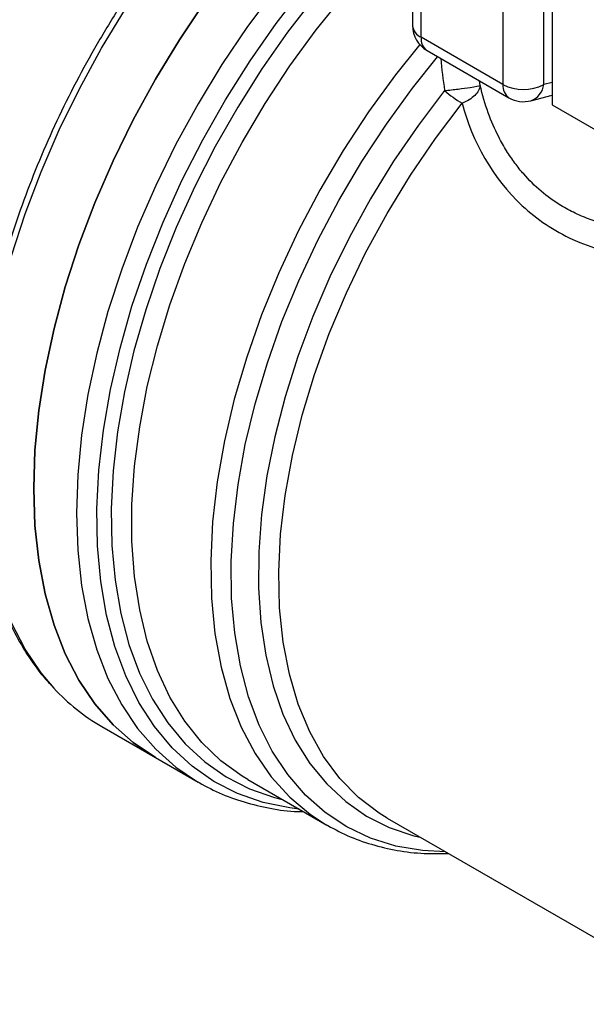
# Model space of a CAD drawing. Header units: inches. Extents: x 0.5 to 21.5, y 0.5 to 16.5.
# Tile 9 of 13: x 16.656 to 17.273, y 13.025 to 14.098. Entities that reach past the tile are written whole.
import ezdxf

# ---------------------------------------------------------------- set-up
doc = ezdxf.new("R2010")
doc.units = ezdxf.units.IN
doc.header["$LTSCALE"] = 2
doc.header["$MEASUREMENT"] = 0

msp = doc.modelspace()

# ---------------------------------------------------------------- linework, layer by layer
for p, q in [((17.2354, 14.1979), (17.2354, 14.005)), ((17.0836, 14.1746), (17.0836, 14.0914)), ((17.0929, 14.0786), (17.0929, 14.1617)), ((17.182, 14.1103), (17.182, 14.0271)), ((17.2265, 14.0271), (17.2265, 14.1103)), ((17.182, 14.0271), (17.0929, 14.0786)), ((17.0994, 14.0642), (17.1885, 14.0127)), ((17.1572, 14.0261), (17.1566, 14.0311)), ((17.2354, 14.0295), (17.2265, 14.0271)), ((17.2124, 14.0096), (17.2354, 14.0157)), ((17.2354, 14.005), (17.4297, 13.8928)), ((16.7452, 13.3279), (16.8036, 13.2941)), ((16.8036, 13.2941), (16.8501, 13.2673)), ((16.9042, 13.2702), (16.9901, 13.2206)), ((17.0561, 13.228), (17.4071, 13.0254)), ((16.9886, 13.2214), (16.9901, 13.2206))]:
    msp.add_line(p, q)
at = {"flags": 128}
for points in [[(16.6471, 13.8406), (16.662, 13.8864), (16.6793, 13.9322), (16.699, 13.9777), (16.721, 14.0226), (16.7451, 14.0667), (16.7712, 14.1096), (16.7991, 14.1511), (16.8287, 14.1909), (16.8597, 14.2289), (16.8919, 14.2647), (16.9252, 14.2981), (16.9264, 14.2992)], [(16.9336, 14.1304), (16.904, 14.0905), (16.8761, 14.049), (16.8501, 14.0061), (16.8259, 13.9621), (16.804, 13.9172), (16.7842, 13.8717), (16.7669, 13.8259), (16.752, 13.78), (16.7397, 13.7345), (16.7301, 13.6894), (16.7231, 13.6452), (16.719, 13.602), (16.7176, 13.5602), (16.719, 13.5201), (16.7231, 13.4817), (16.7301, 13.4455), (16.7397, 13.4116), (16.752, 13.3802), (16.7669, 13.3515), (16.7842, 13.3258), (16.804, 13.3031), (16.8259, 13.2835), (16.8484, 13.2683)], [(16.96, 13.238), (16.9501, 13.2392), (16.9208, 13.2453), (16.8931, 13.2549), (16.8673, 13.2681), (16.8435, 13.2847), (16.8219, 13.3046), (16.8026, 13.3278), (16.7856, 13.354), (16.7713, 13.3832), (16.7595, 13.415), (16.7505, 13.4493), (16.7441, 13.486), (16.7406, 13.5247), (16.7399, 13.5652), (16.742, 13.6073), (16.747, 13.6507), (16.7546, 13.6951), (16.7651, 13.7402), (16.7781, 13.7858), (16.7938, 13.8316), (16.8119, 13.8772), (16.8324, 13.9225), (16.8551, 13.967), (16.88, 14.0106), (16.9067, 14.0529), (16.9352, 14.0937), (16.9653, 14.1327)], [(16.8576, 14.1173), (16.8297, 14.0758), (16.8036, 14.0329), (16.7795, 13.9889), (16.7575, 13.944), (16.7378, 13.8985), (16.7204, 13.8527), (16.7055, 13.8068), (16.6933, 13.7613), (16.6836, 13.7162), (16.6767, 13.672), (16.6725, 13.6288), (16.6711, 13.5871), (16.6725, 13.5469), (16.6767, 13.5086), (16.6836, 13.4723), (16.6933, 13.4384), (16.7055, 13.407), (16.7204, 13.3784), (16.7378, 13.3526), (16.7575, 13.3299), (16.7795, 13.3104), (16.8036, 13.2942), (16.8036, 13.2941)], [(16.8036, 13.2941), (16.8036, 13.2942), (16.7795, 13.3104), (16.7575, 13.3299), (16.7378, 13.3526), (16.7204, 13.3784), (16.7055, 13.407), (16.6933, 13.4384), (16.6836, 13.4723), (16.6767, 13.5086), (16.6725, 13.5469), (16.6711, 13.5871), (16.6725, 13.6288), (16.6767, 13.672), (16.6836, 13.7162), (16.6933, 13.7613), (16.7055, 13.8068), (16.7204, 13.8527), (16.7378, 13.8985), (16.7575, 13.944), (16.7795, 13.9889), (16.8036, 14.0329), (16.8297, 14.0758), (16.8576, 14.1173)], [(16.977, 14.1225), (16.9475, 14.0842), (16.9194, 14.0441), (16.8932, 14.0026), (16.8688, 13.9598), (16.8465, 13.916), (16.8263, 13.8716), (16.8085, 13.8267), (16.7931, 13.7818), (16.7803, 13.737), (16.7701, 13.6926), (16.7625, 13.649), (16.7577, 13.6064), (16.7556, 13.565), (16.7563, 13.5252), (16.7597, 13.4872), (16.7659, 13.4512), (16.7748, 13.4174), (16.7864, 13.3862), (16.8005, 13.3576), (16.8171, 13.3318), (16.8361, 13.309), (16.8574, 13.2894), (16.8807, 13.2731), (16.9061, 13.2602), (16.9332, 13.2507), (16.9417, 13.2485)], [(16.9042, 13.2702), (16.8981, 13.2739), (16.875, 13.2906), (16.8542, 13.3106), (16.8356, 13.3338), (16.8194, 13.36), (16.8058, 13.3891), (16.7948, 13.4208), (16.7865, 13.455), (16.7809, 13.4913), (16.7781, 13.5297), (16.7781, 13.5699), (16.7809, 13.6115), (16.7865, 13.6543), (16.7948, 13.6981), (16.8058, 13.7425), (16.8194, 13.7873), (16.8356, 13.8321), (16.8542, 13.8767), (16.875, 13.9209), (16.8981, 13.9642), (16.9231, 14.0065), (16.9501, 14.0474), (16.9786, 14.0867), (17.0087, 14.1241)], [(17.0915, 14.0707), (17.065, 14.0376), (17.0357, 13.9974), (17.0082, 13.9554), (16.9826, 13.912), (16.9591, 13.8675), (16.9379, 13.8222), (16.9192, 13.7764), (16.903, 13.7304), (16.8895, 13.6845), (16.8788, 13.6391), (16.8709, 13.5944), (16.8659, 13.5508), (16.8638, 13.5085), (16.8646, 13.4679), (16.8684, 13.4292), (16.8751, 13.3927), (16.8847, 13.3586), (16.8971, 13.3271), (16.9121, 13.2986), (16.9298, 13.2731), (16.95, 13.2508), (16.9726, 13.232), (16.9886, 13.2214)], [(17.1195, 13.1913), (17.0943, 13.1927), (17.0652, 13.1977), (17.0377, 13.2064), (17.0121, 13.2186), (16.9884, 13.2343), (16.9669, 13.2533), (16.9477, 13.2756), (16.9309, 13.301), (16.9167, 13.3293), (16.905, 13.3603), (16.8961, 13.3939), (16.89, 13.4298), (16.8866, 13.4678), (16.8861, 13.5076), (16.8885, 13.5489), (16.8936, 13.5915), (16.9015, 13.6351), (16.9122, 13.6794), (16.9255, 13.7241), (16.9414, 13.7689), (16.9597, 13.8135), (16.9804, 13.8576), (17.0033, 13.901), (17.0283, 13.9432), (17.0551, 13.9841), (17.0836, 14.0234), (17.1109, 14.0575)], [(17.1185, 14.0205), (17.09, 13.9829), (17.063, 13.9436), (17.0379, 13.9028), (17.0148, 13.8608), (16.9937, 13.8179), (16.975, 13.7745), (16.9586, 13.7308), (16.9448, 13.687), (16.9335, 13.6436), (16.925, 13.6008), (16.9191, 13.5588), (16.9161, 13.5181), (16.9158, 13.4788), (16.9184, 13.4412), (16.9237, 13.4056), (16.9318, 13.3723), (16.9425, 13.3414), (16.9559, 13.3131), (16.9718, 13.2877), (16.9901, 13.2654), (17.0108, 13.2462), (17.0335, 13.2303), (17.0583, 13.2179), (17.0849, 13.209), (17.0919, 13.2073)], [(17.0561, 13.228), (17.0472, 13.2334), (17.0247, 13.2506), (17.0045, 13.2712), (16.9868, 13.2951), (16.9716, 13.3221), (16.9592, 13.3521), (16.9495, 13.3848), (16.9427, 13.4199), (16.9388, 13.4572), (16.9379, 13.4965), (16.9399, 13.5374), (16.9448, 13.5797), (16.9527, 13.623), (16.9633, 13.667), (16.9768, 13.7115), (16.9929, 13.756), (17.0115, 13.8003), (17.0325, 13.844), (17.0558, 13.8868), (17.0812, 13.9284), (17.1085, 13.9685), (17.1375, 14.0068)], [(16.6933, 13.3697), (16.6793, 13.3863), (16.662, 13.4121), (16.6471, 13.4408)], [(16.8484, 13.2683), (16.8501, 13.2673), (16.8501, 13.2673)]]:
    msp.add_lwpolyline(points, dxfattribs=at)
for centre, radius, start, end in [((17.1151, 14.0914), 0.0315, 180, 240.0027), ((17.0994, 14.093), 0.0158, 185.6948, 245.6253), ((17.1088, 14.0771), 0.016, 174.669, 234.0188), ((17.2061, 14.1223), 0.1343, 229.2822, 239.3033), ((17.1979, 14.0257), 0.016, 174.669, 234.0188), ((17.2042, 14.0701), 0.0484, 242.6097, 297.3903), ((17.2051, 14.0299), 0.0216, 289.6861, 352.7234), ((17.2042, 14.04), 0.0315, 240.0027, 284.9958), ((16.8551, 13.5176), 0.2193, 222.4229, 239.898)]:
    msp.add_arc(centre, radius, start, end)
msp.add_ellipse((18.7157, 13.0309), major_axis=(1.4909, -1.4463), ratio=0.413256, start_param=3.599707, end_param=3.628756)
for points, knots in [([(16.679, 14.5098), (16.6783, 14.5094), (16.6678, 14.5043), (16.6474, 14.4915), (16.6181, 14.4715), (16.5892, 14.4485), (16.5609, 14.423), (16.5335, 14.3953), (16.507, 14.3655), (16.4818, 14.3338), (16.458, 14.3005), (16.4358, 14.2657), (16.4152, 14.2299), (16.3966, 14.1931), (16.3799, 14.1558), (16.3654, 14.1181), (16.3531, 14.0803), (16.3431, 14.0427), (16.3356, 14.0056), (16.3305, 13.9692), (16.3278, 13.9344), (16.3282, 13.9125), (16.3283, 13.9019)], [0, 0, 0, 0, 0.003758, 0.056421, 0.109083, 0.161727, 0.214348, 0.266945, 0.31952, 0.372076, 0.424618, 0.477152, 0.529682, 0.582215, 0.634754, 0.687304, 0.739872, 0.792463, 0.845082, 0.897733, 0.950418, 1, 1, 1, 1]), ([(16.9227, 14.3035), (16.9172, 14.2984), (16.9009, 14.2833), (16.8748, 14.2558), (16.8445, 14.2214), (16.8154, 14.1849), (16.7877, 14.1469), (16.7615, 14.1073), (16.737, 14.0666), (16.7143, 14.0248), (16.6935, 13.9822), (16.6747, 13.9391), (16.6581, 13.8957), (16.6437, 13.8522), (16.6317, 13.8089), (16.622, 13.7659), (16.6147, 13.7235), (16.61, 13.682), (16.6078, 13.6416), (16.6081, 13.6025), (16.611, 13.5648), (16.6165, 13.5289), (16.6245, 13.4949), (16.635, 13.4631), (16.6479, 13.4335), (16.6634, 13.4066), (16.6778, 13.386), (16.6878, 13.3755), (16.6911, 13.372)], [0, 0, 0, 0, 0.020442, 0.06045, 0.100442, 0.140423, 0.180394, 0.220358, 0.260319, 0.30028, 0.340244, 0.380212, 0.420189, 0.460178, 0.500181, 0.540202, 0.580244, 0.620307, 0.660393, 0.7005, 0.740622, 0.780748, 0.820856, 0.860917, 0.900894, 0.940744, 0.980425, 1, 1, 1, 1]), ([(17.1185, 14.0205), (17.1233, 14.0211), (17.1335, 14.0223), (17.1495, 14.0245), (17.156, 14.0257), (17.1572, 14.0261)], [0, 0, 0, 0, 0.285714, 0.571429, 1, 1, 1, 1]), ([(17.4499, 13.8808), (17.4448, 13.8795), (17.4313, 13.876), (17.4121, 13.8726), (17.3926, 13.8699), (17.3761, 13.8685), (17.3604, 13.8678), (17.341, 13.8679), (17.3188, 13.8697), (17.2961, 13.874), (17.277, 13.8799), (17.2605, 13.8868), (17.2423, 13.8966), (17.2231, 13.9105), (17.2069, 13.9265), (17.1947, 13.9417), (17.1856, 13.9552), (17.1754, 13.9733), (17.1649, 13.9968), (17.1598, 14.016), (17.1572, 14.0261)], [0, 0, 0, 0, 0.037536, 0.099265, 0.142448, 0.183996, 0.223925, 0.26225, 0.334142, 0.399878, 0.449458, 0.498926, 0.548423, 0.623001, 0.698419, 0.740709, 0.78613, 0.834734, 0.913682, 1, 1, 1, 1]), ([(17.1375, 14.0068), (17.1486, 13.9652), (17.1819, 13.9051), (17.2749, 13.8429), (17.394, 13.8288), (17.4954, 13.8528), (17.5452, 13.8687)], [0, 0, 0, 0, 0.413719, 0.620579, 1.034299, 1.448018, 1.448018, 1.448018, 1.448018]), ([(16.8482, 13.2685), (16.8564, 13.264), (16.8729, 13.255), (16.8999, 13.2452), (16.9286, 13.2385), (16.9504, 13.2352), (16.9628, 13.2352), (16.9649, 13.2352)], [0, 0, 0, 0, 0.231132, 0.470151, 0.709714, 0.95064, 1, 1, 1, 1]), ([(16.9885, 13.2216), (16.9964, 13.2173), (17.0125, 13.2085), (17.0388, 13.1991), (17.0669, 13.1925), (17.0948, 13.1891), (17.1137, 13.1895), (17.1225, 13.1896)], [0, 0, 0, 0, 0.196694, 0.403405, 0.610616, 0.819093, 1, 1, 1, 1])]:
    msp.add_open_spline(points, degree=3, knots=knots)
msp.add_open_spline([(17.1572, 14.0261), (17.1568, 14.0225), (17.1527, 14.0149), (17.143, 14.009), (17.1375, 14.0068)], degree=3)

doc.saveas('drawing.dxf')
